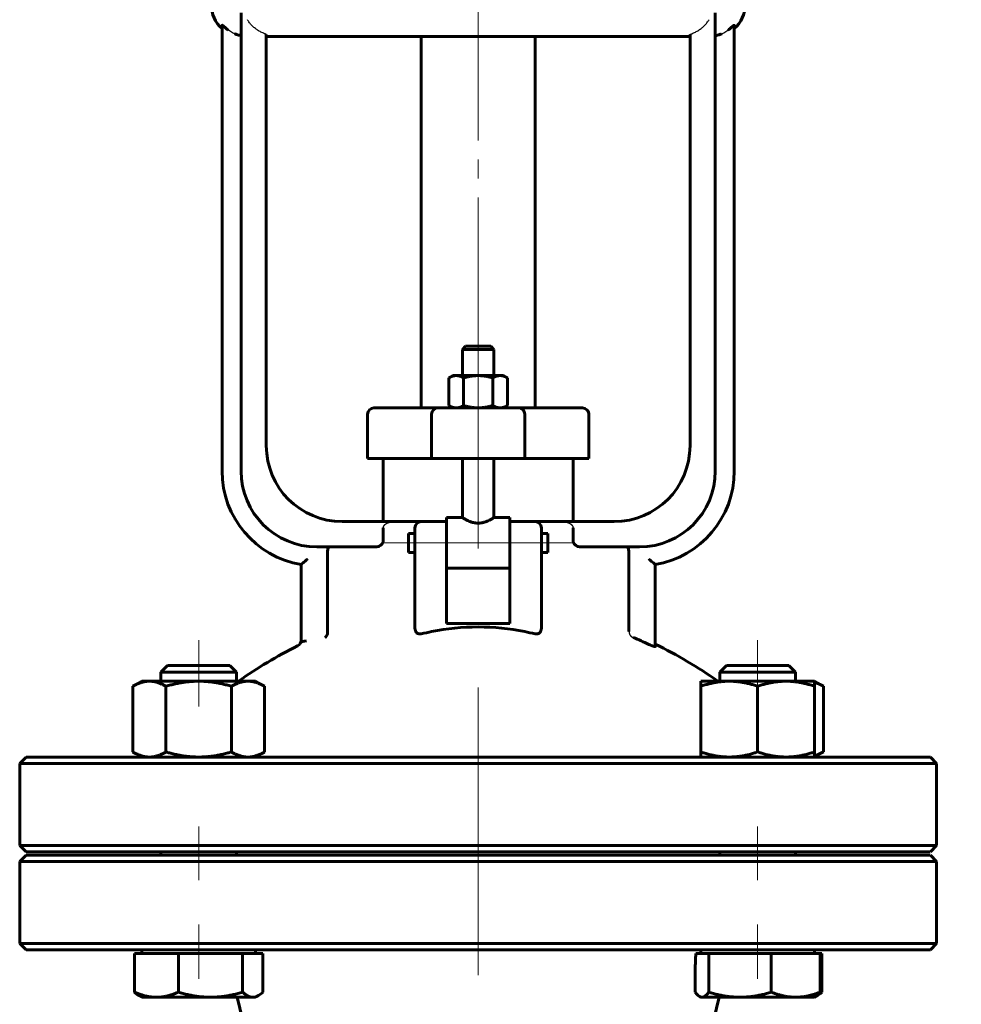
# Model space of a CAD drawing. Header units: millimetres. Extents: x 0 to 595, y 0 to 420.
# Tile 4 of 10: x 134 to 209, y 243 to 321. Entities that reach past the tile are written whole.
import ezdxf

# ---------------------------------------------------------------- set-up
doc = ezdxf.new("R2010")
doc.units = ezdxf.units.MM
for name, pattern in [('K5LT-1', [0]), ('K5LT_AXLED', [32.271069, 27.771069, -1.5, 1.5, -1.5]), ('K5LT_BASIC', [0]), ('K5LT_THIN', [0])]:
    doc.linetypes.add(name, pattern=pattern)
doc.layers.add('Системный слой', color=7, linetype='Continuous')
doc.layers.add('Системный слой (1)', color=7, linetype='Continuous', true_color=0x6c6c6c)
doc.styles.add('KDIMTEXTSTYLE', font='txt', dxfattribs={"width": 0.96, "oblique": 15, "height": 5})
doc.styles.add('KTEXTSTYLE', font='txt', dxfattribs={"width": 0.96, "height": 5})
doc.dimstyles.new('KDIMSTYLE (0.50)', dxfattribs={"dimtxt": 5, "dimasz": 1, "dimexe": 2, "dimexo": 0, "dimgap": 1, "dimtad": 1, "dimlfac": 2, "dimtxsty": 'KDIMTEXTSTYLE', "dimsah": 1, "dimcen": 0, "dimdle": 1, "dimadec": 0, "dimazin": 0, "dimtfac": 0.667, "dimtmove": 0, "dimatfit": 3, "dimfxl": 1, "dimtvp": 1, "dimtolj": 1, "dimtzin": 0, "dimarcsym": 0})

# ---------------------------------------------------------------- blocks, each defined once
blk = doc.blocks.new('U0')
at = {"layer": 'Системный слой (1)', "color": 143, "linetype": 'K5LT_BASIC', "lineweight": 60, "true_color": 0x33acca}
for p, q in [((167.857, 281.659), (169.107, 281.659)), ((171.607, 281.659), (172.857, 281.659))]:
    blk.add_line(p, q, dxfattribs=at)
blk = doc.blocks.new('U3')
at = {"layer": 'Системный слой (1)', "color": 143, "linetype": 'K5LT_BASIC', "lineweight": 60, "true_color": 0x33acca}
for start, end in [(116.06522, 125.65144), (54.34856, 64.48361)]:
    blk.add_arc((170.357, 242.306), 32.5, start, end, dxfattribs=at)
blk = doc.blocks.new('U4')
at = {"layer": 'Системный слой (1)', "color": 143, "linetype": 'K5LT_BASIC', "lineweight": 60, "true_color": 0x33acca}
for p, q in [((170.357, 254.965), (134.607, 254.965)), ((206.107, 254.965), (170.357, 254.965))]:
    blk.add_line(p, q, dxfattribs=at)
blk = doc.blocks.new('U5')
at = {"layer": 'Системный слой (1)', "color": 143, "linetype": 'K5LT_BASIC', "lineweight": 60, "true_color": 0x33acca}
for p, q in [((164.857, 279.659), (164.857, 280.409)), ((164.857, 278.909), (164.857, 279.659))]:
    blk.add_line(p, q, dxfattribs=at)
blk = doc.blocks.new('U6')
at = {"layer": 'Системный слой (1)', "color": 143, "linetype": 'K5LT_BASIC', "lineweight": 60, "true_color": 0x33acca}
for p, q in [((170.357, 295.215), (169.357, 295.215)), ((171.357, 295.215), (170.357, 295.215))]:
    blk.add_line(p, q, dxfattribs=at)
blk = doc.blocks.new('U8')
at = {"layer": 'Системный слой (1)', "color": 143, "linetype": 'K5LT_BASIC', "lineweight": 60, "true_color": 0x33acca}
for p, q in [((134.607, 255.215), (170.357, 255.215)), ((170.357, 255.215), (206.107, 255.215))]:
    blk.add_line(p, q, dxfattribs=at)
blk = doc.blocks.new('U9')
at = {"layer": 'Системный слой (1)', "color": 143, "linetype": 'K5LT_BASIC', "lineweight": 60, "true_color": 0x33acca}
for p, q in [((175.857, 280.409), (175.857, 279.659)), ((175.857, 279.659), (175.857, 278.909))]:
    blk.add_line(p, q, dxfattribs=at)
blk = doc.blocks.new('U11')
at = {"layer": 'Системный слой (1)', "color": 143, "linetype": 'K5LT_BASIC', "lineweight": 60, "true_color": 0x33acca}
for p, q in [((187.514, 244.117), (187.633, 243.965)), ((187.633, 243.965), (187.746, 243.851)), ((187.746, 243.851), (187.855, 243.772)), ((187.855, 243.772), (187.921, 243.74)), ((187.921, 243.74), (187.986, 243.721)), ((187.986, 243.721), (188.052, 243.715))]:
    blk.add_line(p, q, dxfattribs=at)
blk = doc.blocks.new('U12')
at = {"layer": 'Системный слой (1)', "color": 143, "linetype": 'K5LT_BASIC', "lineweight": 60, "true_color": 0x33acca}
for p, q in [((197.107, 243.806), (197.133, 243.82)), ((197.133, 243.82), (197.16, 243.834)), ((197.16, 243.834), (197.187, 243.849)), ((197.187, 243.849), (197.3, 243.921)), ((197.3, 243.921), (197.417, 244.01)), ((197.417, 244.01), (197.538, 244.117))]:
    blk.add_line(p, q, dxfattribs=at)
blk = doc.blocks.new('U13')
at = {"layer": 'Системный слой (1)', "color": 143, "linetype": 'K5LT_BASIC', "lineweight": 60, "true_color": 0x33acca}
for p, q in [((194.796, 269.965), (189.991, 269.965)), ((194.918, 269.965), (194.796, 269.965))]:
    blk.add_line(p, q, dxfattribs=at)
blk = doc.blocks.new('U14')
at = {"layer": 'Системный слой (1)', "color": 143, "linetype": 'K5LT_BASIC', "lineweight": 60, "true_color": 0x33acca}
for p, q in [((197.177, 268.545), (196.954, 268.623)), ((197.408, 268.443), (197.177, 268.545)), ((197.651, 268.313), (197.408, 268.443))]:
    blk.add_line(p, q, dxfattribs=at)
blk = doc.blocks.new('U15')
at = {"layer": 'Системный слой (1)', "color": 143, "linetype": 'K5LT_BASIC', "lineweight": 60, "true_color": 0x33acca}
for p, q in [((147.497, 269.965), (145.797, 269.965)), ((150.724, 269.965), (147.497, 269.965))]:
    blk.add_line(p, q, dxfattribs=at)
blk = doc.blocks.new('U16')
at = {"layer": 'Системный слой (1)', "color": 143, "linetype": 'K5LT_BASIC', "lineweight": 60, "true_color": 0x33acca}
for p, q in [((152.84, 243.775), (152.993, 243.849)), ((152.993, 243.849), (153.106, 243.921)), ((153.106, 243.921), (153.222, 244.01)), ((153.222, 244.01), (153.344, 244.117)), ((152.539, 243.715), (152.689, 243.73)), ((152.689, 243.73), (152.84, 243.775))]:
    blk.add_line(p, q, dxfattribs=at)
blk = doc.blocks.new('U17')
at = {"layer": 'Системный слой (1)', "color": 143, "linetype": 'K5LT_BASIC', "lineweight": 60, "true_color": 0x33acca}
for p, q in [((196.954, 262.806), (197.177, 262.884)), ((197.177, 262.884), (197.408, 262.987)), ((197.408, 262.987), (197.651, 263.117))]:
    blk.add_line(p, q, dxfattribs=at)
blk = doc.blocks.new('D4')
at = {"layer": 'Системный слой (1)'}
for points in [[(253.018, 342.465), (252.36, 347.465), (251.702, 342.465), (252.36, 342.965)], [(252.36, 197.465), (253.018, 202.465), (252.36, 201.965), (251.702, 202.465)]]:
    blk.add_hatch(color=7, dxfattribs=at).paths.add_polyline_path(points)
at = {"layer": 'Системный слой (1)', "color": 7, "linetype": 'K5LT_THIN', "lineweight": 18, "true_color": 0xffffff}
for p, q in [((187.857, 347.465), (254.36, 347.465)), ((251.702, 342.465), (252.36, 347.465)), ((252.36, 347.465), (253.018, 342.465)), ((252.36, 347.465), (252.36, 197.465)), ((252.36, 342.965), (251.702, 342.465)), ((253.018, 342.465), (252.36, 342.965)), ((252.36, 197.465), (251.702, 202.465)), ((251.702, 202.465), (252.36, 201.965)), ((252.36, 201.965), (253.018, 202.465)), ((253.018, 202.465), (252.36, 197.465)), ((232.857, 197.465), (254.36, 197.465))]:
    blk.add_line(p, q, dxfattribs=at)
blk.add_wipeout([(251.36, 266.925), (243.978, 266.925), (243.978, 277.562), (251.36, 277.562)]).dxf.layer = 'Системный слой (1)'
at = {"layer": 'Системный слой (1)', "color": 7, "insert": (244.773, 266.925), "char_height": 5, "attachment_point": 1, "rotation": 90, "style": 'KTEXTSTYLE'}
blk.add_mtext('\\fArial|b0|c204|p34;\\H5.0;\\W1.000;\\Q15;\\fGOST Type AU|b0|i0|c204|p34;\\Q15;\\W0.960;300', dxfattribs=at)
blk = doc.blocks.new('KDIMARROW_01')
at = {"layer": 'Системный слой'}
blk.add_hatch(color=0, dxfattribs=at).paths.add_polyline_path([(-5, -0.658), (0, 0), (-5, 0.658), (-4.5, 0)])
at = {"layer": 'Системный слой', "color": 0, "linetype": 'K5LT_THIN', "lineweight": 18}
for p, q in [((-4.5, 0), (-5, 0.658)), ((-5, 0.658), (0, 0)), ((0, 0), (-5, -0.658)), ((-5, -0.658), (-4.5, 0))]:
    blk.add_line(p, q, dxfattribs=at)
at = {"layer": 'Системный слой (1)', "color": 0, "linetype": 'K5LT_THIN', "lineweight": 18}
blk.add_line((170.357, 197.465), (169.857, 197.465), dxfattribs=at)

msp = doc.modelspace()

# ---------------------------------------------------------------- linework, layer by layer
at = {"layer": 'Системный слой (1)', "color": 30, "linetype": 'K5LT_AXLED', "lineweight": 18, "true_color": 0xff8000}
for p, q in [((170.3574, 279.2205), (170.3574, 351.9648)), ((162.8574, 279.6593), (167.3574, 279.6593)), ((165.8574, 279.6593), (174.8574, 279.6593)), ((173.3574, 279.6593), (177.8574, 279.6593)), ((148.2603, 271.9648), (148.2603, 266.7148)), ((192.4545, 271.9648), (192.4545, 266.7148)), ((170.3574, 253.2148), (170.3574, 268.2129)), ((148.2603, 257.2148), (148.2603, 252.9648)), ((192.4545, 257.2148), (192.4545, 252.9648)), ((170.3574, 245.4648), (170.3574, 256.9648)), ((148.2603, 249.4648), (148.2603, 245.1647)), ((192.4545, 249.4648), (192.4545, 245.1647))]:
    msp.add_line(p, q, dxfattribs=at)
at = {"layer": 'Системный слой (1)', "color": 143, "linetype": 'K5LT_BASIC', "lineweight": 60, "true_color": 0x33acca}
for p, q in [((151.6074, 321.58), (151.6074, 285.3398)), ((189.1074, 285.3398), (189.1074, 321.58)), ((150.1074, 320.5992), (150.1074, 285.3398)), ((190.6074, 285.3398), (190.6074, 320.5992)), ((153.6074, 287.3398), (153.6074, 319.885)), ((153.6074, 319.7148), (187.1074, 319.7148)), ((165.8574, 290.3398), (165.8574, 319.7148)), ((174.8574, 290.3398), (174.8574, 319.7148)), ((187.1074, 319.885), (187.1074, 287.3398)), ((169.3574, 295.2148), (169.1074, 294.9648)), ((171.3574, 295.2148), (171.6074, 294.9648)), ((169.1074, 292.8898), (169.1074, 294.9648)), ((169.1074, 294.9648), (170.3574, 294.9648)), ((170.3574, 294.9648), (171.6074, 294.9648)), ((171.6074, 292.8898), (171.6074, 294.9648)), ((168.3574, 292.8898), (168.048, 292.7111)), ((168.6253, 292.8898), (168.3574, 292.8898)), ((170.3574, 292.8898), (168.6253, 292.8898)), ((172.0894, 292.8898), (170.3574, 292.8898)), ((172.3574, 292.8898), (172.0894, 292.8898)), ((172.3574, 292.8898), (172.6668, 292.7111)), ((168.048, 290.5184), (168.048, 292.7111)), ((169.2027, 290.5184), (169.2027, 292.7111)), ((171.5121, 290.5184), (171.5121, 292.7111)), ((172.6668, 290.5184), (172.6668, 292.7111)), ((161.6074, 286.3398), (161.6074, 289.8398)), ((162.3928, 290.3398), (162.1074, 290.3398)), ((167.1668, 290.3398), (162.3928, 290.3398)), ((166.6795, 286.3398), (166.6795, 289.8398)), ((173.548, 290.3398), (167.1668, 290.3398)), ((168.3574, 290.3398), (168.048, 290.5184)), ((172.3574, 290.3398), (172.6668, 290.5184)), ((178.322, 290.3398), (173.548, 290.3398)), ((174.0352, 286.3398), (174.0352, 289.8398)), ((178.6074, 290.3398), (178.322, 290.3398)), ((179.1074, 286.3398), (179.1074, 289.8398)), ((161.6074, 286.3398), (161.9101, 286.3398)), ((161.9101, 286.3398), (166.6795, 286.3398)), ((162.8574, 281.3398), (162.8574, 286.3398)), ((166.6795, 286.3398), (174.0352, 286.3398)), ((169.1074, 281.6593), (169.1074, 286.3398)), ((171.6074, 281.6593), (171.6074, 286.3398)), ((174.0352, 286.3398), (178.8047, 286.3398)), ((177.8574, 281.3398), (177.8574, 286.3398)), ((178.8047, 286.3398), (179.1074, 286.3398)), ((163.7241, 281.3398), (159.6074, 281.3398)), ((165.8574, 281.3398), (163.7241, 281.3398)), ((167.8574, 281.3398), (165.8574, 281.3398)), ((167.8574, 281.6593), (167.8574, 281.3119)), ((167.8574, 278.6163), (167.8574, 281.3119)), ((172.8574, 281.6593), (172.8574, 281.3119)), ((174.8574, 281.3398), (172.8574, 281.3398)), ((172.8574, 281.3119), (172.8574, 278.6163)), ((176.9906, 281.3398), (174.8574, 281.3398)), ((181.1074, 281.3398), (176.9906, 281.3398)), ((162.8574, 280.8398), (162.8574, 279.8398)), ((164.8574, 280.4093), (165.3574, 280.4093)), ((165.3574, 280.8398), (165.3574, 279.0077)), ((175.3574, 279.0077), (175.3574, 280.8398)), ((175.3574, 280.4093), (175.8574, 280.4093)), ((177.8574, 279.8398), (177.8574, 280.8398)), ((157.6074, 279.3398), (162.2333, 279.3398)), ((158.4331, 278.8398), (158.4331, 272.7814)), ((164.8574, 278.9093), (165.3574, 278.9093)), ((165.3574, 279.0077), (165.3574, 272.9116)), ((175.3574, 272.9116), (175.3574, 279.0077)), ((175.3574, 278.9093), (175.8574, 278.9093)), ((178.4814, 279.3398), (183.1074, 279.3398)), ((182.2816, 272.6375), (182.2816, 278.8398)), ((167.8574, 278.6163), (167.8574, 277.6831)), ((172.8574, 278.6163), (172.8574, 277.6831)), ((156.3574, 277.9447), (156.3574, 272.1168)), ((167.8574, 273.268), (167.8574, 277.6831)), ((167.8574, 277.6593), (172.8574, 277.6593)), ((172.8574, 277.6831), (172.8574, 273.268)), ((184.3574, 271.4554), (184.3574, 277.9447)), ((172.8574, 273.268), (167.8574, 273.268)), ((156.3574, 272.1168), (156.3574, 271.7652)), ((145.7971, 269.9648), (145.2603, 269.4279)), ((150.7235, 269.9648), (151.2603, 269.4279)), ((189.9912, 269.9648), (189.4545, 269.4279)), ((194.9177, 269.9648), (195.4545, 269.4279)), ((143.7603, 268.7148), (143.0641, 268.3128)), ((143.7603, 268.7148), (144.3632, 268.7148)), ((144.3632, 268.7148), (148.2603, 268.7148)), ((145.2603, 269.4279), (147.3307, 269.4279)), ((145.2603, 268.7148), (145.2603, 269.4279)), ((147.3307, 269.4279), (151.2603, 269.4279)), ((148.2603, 268.7148), (152.1574, 268.7148)), ((151.2603, 268.7148), (151.2603, 269.4279)), ((152.1574, 268.7148), (152.7603, 268.7148)), ((152.7603, 268.7148), (153.4564, 268.3128)), ((187.9545, 268.7148), (190.2045, 268.7148)), ((187.9545, 268.3128), (187.9545, 268.7148)), ((189.4545, 268.7148), (189.4545, 269.4279)), ((189.4545, 269.4279), (195.3068, 269.4279)), ((190.2045, 268.7148), (194.7045, 268.7148)), ((194.7045, 268.7148), (196.9545, 268.7148)), ((195.3068, 269.4279), (195.4545, 269.4279)), ((195.4545, 268.7148), (195.4545, 269.4279)), ((196.9545, 268.7148), (197.6506, 268.3128)), ((196.9545, 268.7148), (196.9545, 268.3128)), ((143.0641, 268.3128), (143.0641, 263.1167)), ((145.6622, 268.3128), (145.6622, 263.1167)), ((150.8584, 268.3128), (150.8584, 263.1167)), ((153.4564, 268.3128), (153.4564, 263.1167)), ((187.9545, 268.3128), (187.9545, 263.1167)), ((192.4545, 268.3128), (192.4545, 263.1167)), ((196.9545, 268.3128), (196.9545, 263.1167)), ((197.6506, 268.3128), (197.6506, 263.1167)), ((134.6074, 262.7148), (134.1074, 262.2148)), ((145.0783, 262.7148), (134.6074, 262.7148)), ((143.7603, 262.7148), (143.0641, 263.1167)), ((170.3574, 262.7148), (145.0783, 262.7148)), ((152.7603, 262.7148), (153.4564, 263.1167)), ((195.6364, 262.7148), (170.3574, 262.7148)), ((187.9545, 262.7148), (187.9545, 263.1167)), ((206.1074, 262.7148), (195.6364, 262.7148)), ((196.9545, 262.7148), (197.6506, 263.1167)), ((196.9545, 263.1167), (196.9545, 262.7148)), ((206.1074, 262.7148), (206.6074, 262.2148)), ((134.1074, 262.2148), (170.3574, 262.2148)), ((134.1074, 255.7148), (134.1074, 262.2148)), ((170.3574, 262.2148), (206.6074, 262.2148)), ((206.6074, 255.7148), (206.6074, 262.2148)), ((170.3574, 255.7148), (134.1074, 255.7148)), ((134.6074, 255.2148), (134.1074, 255.7148)), ((206.6074, 255.7148), (170.3574, 255.7148)), ((206.1074, 255.2148), (206.6074, 255.7148)), ((134.6074, 254.9648), (134.1074, 254.4648)), ((145.2603, 254.9648), (145.2603, 255.2148)), ((151.2603, 254.9648), (151.2603, 255.2148)), ((189.4545, 254.9648), (189.4545, 255.2148)), ((195.4545, 254.9648), (195.4545, 255.2148)), ((206.1074, 254.9648), (206.6074, 254.4648)), ((134.1074, 247.9648), (134.1074, 254.4648)), ((134.1074, 254.4648), (170.3574, 254.4648)), ((170.3574, 254.4648), (206.6074, 254.4648)), ((206.6074, 247.9648), (206.6074, 254.4648)), ((134.6074, 247.4648), (134.1074, 247.9648)), ((170.3574, 247.9648), (134.1074, 247.9648)), ((206.6074, 247.9648), (170.3574, 247.9648)), ((206.1074, 247.4648), (206.6074, 247.9648)), ((134.6074, 247.4648), (145.0783, 247.4648)), ((143.1767, 247.1647), (144.9135, 247.1647)), ((143.1767, 247.1647), (143.1767, 244.1166)), ((143.7603, 247.1647), (143.7603, 247.4648)), ((144.9135, 247.1647), (146.6502, 247.1647)), ((145.0783, 247.4648), (170.3574, 247.4648)), ((146.6502, 247.1647), (146.6502, 244.1166)), ((146.6502, 247.1647), (149.192, 247.1647)), ((149.192, 247.1647), (151.7338, 247.1647)), ((151.7338, 247.1647), (152.5388, 247.1647)), ((151.7338, 247.1647), (151.7338, 244.1166)), ((152.5388, 247.1647), (153.3439, 247.1647)), ((152.7603, 247.1647), (152.7603, 247.4648)), ((153.3439, 247.1647), (153.3439, 244.1166)), ((170.3574, 247.4648), (195.6364, 247.4648)), ((187.5616, 247.1647), (188.052, 247.1647)), ((187.9545, 247.1647), (187.9545, 247.4648)), ((188.052, 247.1647), (188.5899, 247.1647)), ((188.5899, 247.1647), (188.5899, 244.1166)), ((188.5899, 247.1647), (191.0601, 247.1647)), ((191.0601, 247.1647), (193.5303, 247.1647)), ((193.5303, 247.1647), (193.5303, 244.1166)), ((193.5303, 247.1647), (195.4626, 247.1647)), ((195.4626, 247.1647), (197.3949, 247.1647)), ((195.6364, 247.4648), (206.1074, 247.4648)), ((196.9545, 247.1647), (196.9545, 247.4648)), ((197.3949, 247.1647), (197.538, 247.1647)), ((197.3949, 247.1647), (197.3949, 244.1166)), ((197.538, 247.1647), (197.538, 244.1166)), ((187.5141, 245.9334), (187.5141, 244.1166)), ((143.7603, 243.7147), (143.5274, 243.8492)), ((152.7603, 243.7147), (152.9932, 243.8492)), ((197.0541, 243.7723), (197.1874, 243.8492)), ((144.9135, 243.7147), (143.7603, 243.7147)), ((149.192, 243.7147), (144.9135, 243.7147)), ((152.5388, 243.7147), (149.192, 243.7147)), ((152.3716, 239.4078), (151.2949, 243.7147)), ((152.7603, 243.7147), (152.5388, 243.7147)), ((187.9545, 243.7147), (187.8548, 243.7723)), ((188.052, 243.7147), (187.9545, 243.7147)), ((191.0601, 243.7147), (188.052, 243.7147)), ((188.3431, 239.4078), (189.4199, 243.7147)), ((195.4626, 243.7147), (191.0601, 243.7147)), ((196.9545, 243.7147), (195.4626, 243.7147)), ((196.9545, 243.7147), (197.0541, 243.7723))]:
    msp.add_line(p, q, dxfattribs=at)
for centre, radius, start, end in [((151.7561, 322.2148), 2.5, 180, 228.73902), ((188.9587, 322.2148), 2.5, 311.26098, 0), ((162.1074, 289.8398), 0.5, 90, 180), ((178.6074, 289.8398), 0.5, 0, 90), ((159.6074, 287.3398), 6, 180, 270), ((181.1074, 287.3398), 6, 270, 0), ((157.6074, 285.3398), 7.5, 180, 260.405932), ((157.6074, 285.3398), 6, 180, 270), ((183.1074, 285.3398), 6, 270, 0), ((183.1074, 285.3398), 7.5, 279.594068, 0), ((165.8574, 280.8398), 0.5, 90, 180), ((174.8574, 280.8398), 0.5, 0, 90), ((155.8574, 271.9497), 0.5, 296.065218, 0), ((170.3574, 242.306), 32.2829, 65.28041, 67.716161)]:
    msp.add_arc(centre, radius, start, end, dxfattribs=at)
for centre, major_axis, ratio, start_param, end_param in [((170.3574, 264.6731), (-12.5, 0), 0.6666667, 4.413712, 5.0110659), ((156.8574, 271.7652), (-0.5, 0), 0.293571, 4.8461183, 6.2831853), ((186.3528, 262.3698), (0.32, 31.5683), 0.0492474, 4.1652626, 4.2103445)]:
    msp.add_ellipse(centre, major_axis=major_axis, ratio=ratio, start_param=start_param, end_param=end_param, dxfattribs=at)
at = {"layer": 'Системный слой (1)', "color": 7, "linetype": 'K5LT-1'}
for points, knots in [([(153.6074, 319.885), (153.6028, 319.8865), (153.5922, 319.8901), (153.5694, 319.8979), (153.527, 319.9129), (153.4413, 319.9449), (153.2749, 320.0144), (153.0482, 320.1301), (152.7967, 320.2932), (152.5667, 320.48), (152.3605, 320.6894), (152.2107, 320.8813), (152.1321, 321.003), (152.1074, 321.0439)], [0, 0, 0, 0, 0.0509893, 0.118975, 0.2549464, 0.5268893, 1.0877714, 2.1634966, 3.2171918, 4.2565644, 5.295937, 6.3231541, 6.8290108, 6.8290108, 6.8290108, 6.8290108]), ([(187.1074, 319.885), (187.1119, 319.8865), (187.1226, 319.8901), (187.1454, 319.8979), (187.1878, 319.9129), (187.2735, 319.9449), (187.4399, 320.0144), (187.6666, 320.1301), (187.918, 320.2932), (188.1481, 320.48), (188.3543, 320.6894), (188.504, 320.8813), (188.5827, 321.003), (188.6074, 321.0439)], [0, 0, 0, 0, 0.0509893, 0.118975, 0.2549464, 0.5268893, 1.0877714, 2.1634966, 3.2171918, 4.2565644, 5.295937, 6.3231541, 6.8290108, 6.8290108, 6.8290108, 6.8290108]), ([(151.1074, 319.9281), (151.0854, 319.9376), (151.0309, 319.9622), (150.9176, 320.0181), (150.7709, 320.1018), (150.6609, 320.1765), (150.6074, 320.216)], [0, 0, 0, 0, 0.235425, 0.5885624, 1.2423507, 1.896139, 1.896139, 1.896139, 1.896139]), ([(189.6074, 319.9281), (189.6293, 319.9376), (189.6839, 319.9622), (189.7972, 320.0181), (189.9439, 320.1018), (190.0539, 320.1765), (190.1074, 320.216)], [0, 0, 0, 0, 0.235425, 0.5885624, 1.2423507, 1.896139, 1.896139, 1.896139, 1.896139]), ([(162.8574, 280.8398), (162.8574, 280.8446), (162.8576, 280.8542), (162.8587, 280.8687), (162.8605, 280.8836), (162.8626, 280.896), (162.8654, 280.9093), (162.8691, 280.9239), (162.874, 280.9394), (162.8785, 280.9516), (162.8836, 280.9644), (162.8894, 280.9772), (162.8958, 280.9899), (162.901, 280.9993), (162.9081, 281.0116), (162.9177, 281.0266), (162.9275, 281.0404), (162.9367, 281.0525), (162.9453, 281.0631), (162.9558, 281.0751), (162.9656, 281.0857), (162.975, 281.0953), (162.9852, 281.1053), (162.9999, 281.1188), (163.0159, 281.1324), (163.0326, 281.1456), (163.0452, 281.1549), (163.0565, 281.1629), (163.0701, 281.1722), (163.0878, 281.1836), (163.1092, 281.1964), (163.1273, 281.2065), (163.1415, 281.214), (163.1535, 281.2201), (163.167, 281.2267), (163.1872, 281.2361), (163.2077, 281.245), (163.228, 281.2532), (163.2482, 281.261), (163.2699, 281.2688), (163.2929, 281.2764), (163.3088, 281.2814), (163.321, 281.2851), (163.3346, 281.289), (163.3536, 281.2942), (163.3782, 281.3004), (163.4032, 281.3062), (163.4373, 281.3134), (163.4718, 281.3196), (163.507, 281.3249), (163.541, 281.3294), (163.5821, 281.3337), (163.6228, 281.3367), (163.6547, 281.3383), (163.6781, 281.3392), (163.7012, 281.3397), (163.7165, 281.3398), (163.7241, 281.3398)], [0, 0, 0, 0, 0.0028319, 0.00566379, 0.00849569, 0.01132758, 0.01263287, 0.01611741, 0.01960194, 0.02153626, 0.02347058, 0.02733921, 0.02954093, 0.03174265, 0.03380785, 0.03793825, 0.04206866, 0.04333573, 0.04651169, 0.04968765, 0.05205533, 0.05442301, 0.05719483, 0.05996665, 0.06551029, 0.06893933, 0.07236837, 0.07478526, 0.07720215, 0.08203594, 0.08686972, 0.09130355, 0.09352047, 0.09573738, 0.09878078, 0.10182419, 0.10791099, 0.11095439, 0.11399779, 0.12008459, 0.12404246, 0.12800033, 0.12980216, 0.13160399, 0.13646277, 0.14132155, 0.14618033, 0.15103912, 0.16075668, 0.16561546, 0.17047425, 0.17948575, 0.18849725, 0.193003, 0.19750875, 0.2020145, 0.20652025, 0.20652025, 0.20652025, 0.20652025]), ([(176.9906, 281.3398), (177.0087, 281.3398), (177.0358, 281.3393), (177.0724, 281.3378), (177.0997, 281.3362), (177.1272, 281.334), (177.1547, 281.3314), (177.1776, 281.3288), (177.1959, 281.3265), (177.2093, 281.3246), (177.2225, 281.3227), (177.2399, 281.3199), (177.2616, 281.3162), (177.2875, 281.3113), (177.3128, 281.3059), (177.3375, 281.3002), (177.3618, 281.294), (177.3817, 281.2885), (177.3975, 281.2839), (177.4096, 281.2803), (177.4222, 281.2763), (177.4354, 281.272), (177.4487, 281.2674), (177.4633, 281.2622), (177.4791, 281.2562), (177.4964, 281.2494), (177.5136, 281.2422), (177.5305, 281.2347), (177.5474, 281.2269), (177.5697, 281.216), (177.5972, 281.2014), (177.6282, 281.183), (177.6519, 281.1675), (177.6692, 281.1552), (177.689, 281.1405), (177.7096, 281.1237), (177.7297, 281.1052), (177.7415, 281.0936), (177.753, 281.0817), (177.7639, 281.0696), (177.7743, 281.0572), (177.7868, 281.0412), (177.8006, 281.0215), (177.8111, 281.0041), (177.8178, 280.992), (177.8217, 280.9845), (177.8259, 280.9759), (177.8304, 280.966), (177.8347, 280.9557), (177.8392, 280.944), (177.8436, 280.9308), (177.8473, 280.9177), (177.8501, 280.9061), (177.8528, 280.8928), (177.8549, 280.8796), (177.8562, 280.8668), (177.8569, 280.8576), (177.8573, 280.8487), (177.8574, 280.8427), (177.8574, 280.8398)], [0.64567503, 0.64567503, 0.64567503, 0.64567503, 0.65619173, 0.66145008, 0.66670843, 0.67175478, 0.67680114, 0.6818475, 0.68437068, 0.68689386, 0.68931303, 0.69173221, 0.69657056, 0.70140891, 0.70624726, 0.7110856, 0.71592395, 0.7207623, 0.72318148, 0.72560065, 0.72827703, 0.73095341, 0.73362979, 0.73630617, 0.73971859, 0.743131, 0.74654342, 0.74995584, 0.75336826, 0.75678067, 0.76360551, 0.77043034, 0.77725518, 0.78006275, 0.78287031, 0.79200052, 0.79504392, 0.79808732, 0.80110336, 0.80411941, 0.80713545, 0.8101515, 0.81542923, 0.82070696, 0.82216778, 0.82362859, 0.8256938, 0.827759, 0.8298242, 0.83197816, 0.83476135, 0.83754454, 0.83944349, 0.84134243, 0.84514033, 0.84690406, 0.8486678, 0.85043154, 0.85219528, 0.85219528, 0.85219528, 0.85219528]), ([(182.2816, 272.6375), (182.2816, 272.6306), (182.2819, 272.6169), (182.2833, 272.5961), (182.2856, 272.5747), (182.2882, 272.5583), (182.2902, 272.5474), (182.2918, 272.5392), (182.2942, 272.5284), (182.2986, 272.5105), (182.3036, 272.4936), (182.3089, 272.4781), (182.3127, 272.4677), (182.3167, 272.4575), (182.3206, 272.4483), (182.3243, 272.4398), (182.3279, 272.4321), (182.3316, 272.4242), (182.3357, 272.4161), (182.3402, 272.4077), (182.345, 272.399), (182.3501, 272.3903), (182.3553, 272.3818), (182.3607, 272.3733), (182.3682, 272.3621), (182.3764, 272.3506), (182.3851, 272.339), (182.3931, 272.329), (182.4021, 272.3183), (182.4123, 272.307), (182.4226, 272.2961), (182.4317, 272.2871), (182.4393, 272.2799), (182.4456, 272.2741), (182.4521, 272.2683), (182.4591, 272.2623), (182.4665, 272.2562), (182.4743, 272.25), (182.4823, 272.2439), (182.4905, 272.2379), (182.4987, 272.2321), (182.51, 272.2245), (182.5221, 272.2168), (182.5348, 272.2093), (182.5462, 272.2029), (182.5585, 272.1964), (182.5718, 272.1898), (182.5853, 272.1836), (182.5944, 272.1798), (182.5989, 272.1779)], [0.30281118, 0.30281118, 0.30281118, 0.30281118, 0.30682716, 0.31084313, 0.3148591, 0.31887507, 0.31992783, 0.32098058, 0.32351495, 0.32604931, 0.33111804, 0.33325505, 0.33539206, 0.33752906, 0.33966607, 0.3413369, 0.34300774, 0.34467857, 0.3463494, 0.34820487, 0.35006035, 0.35191582, 0.35377129, 0.35562676, 0.35748224, 0.36119318, 0.3633275, 0.36546183, 0.36835773, 0.37125363, 0.37414953, 0.37704543, 0.37872642, 0.38040741, 0.3820884, 0.38376939, 0.38563841, 0.38750742, 0.38937644, 0.39124545, 0.39311447, 0.39498348, 0.39872151, 0.40091993, 0.40311835, 0.40596439, 0.40881043, 0.41165648, 0.41450252, 0.41450252, 0.41450252, 0.41450252])]:
    msp.add_open_spline(points, degree=3, knots=knots, dxfattribs=at)
at = {"layer": 'Системный слой (1)', "color": 143, "linetype": 'K5LT_BASIC', "lineweight": 60, "true_color": 0x33acca}
for points, knots in [([(150.6074, 320.216), (150.5677, 320.2453), (150.505, 320.2933), (150.4347, 320.3503), (150.3881, 320.3889), (150.346, 320.4244), (150.2987, 320.4649), (150.2536, 320.5039), (150.2165, 320.5357), (150.1782, 320.5676), (150.1466, 320.5919), (150.124, 320.605), (150.1107, 320.6084), (150.1074, 320.604), (150.1074, 320.5992)], [0, 0, 0, 0, 2.4672203, 3.9414358, 4.6465924, 5.6522795, 6.9112867, 8.1514554, 9.2267116, 10.1202164, 11.7899088, 12.8143048, 13.7096931, 15, 15, 15, 15]), ([(190.6074, 320.5992), (190.6074, 320.6018), (190.6063, 320.6056), (190.6022, 320.6071), (190.5959, 320.6064), (190.5855, 320.6023), (190.5643, 320.5889), (190.5337, 320.5653), (190.4981, 320.5356), (190.4627, 320.5052), (190.4276, 320.4749), (190.3866, 320.4397), (190.3373, 320.3977), (190.2799, 320.35), (190.2041, 320.289), (190.1457, 320.2442), (190.1074, 320.216)], [0, 0, 0, 0, 0.8033096, 1.547123, 1.8710851, 2.7701248, 3.9886989, 5.366026, 6.6697802, 7.8255389, 8.8131809, 9.8511208, 11.3522742, 12.836911, 14.3048684, 17, 17, 17, 17]), ([(151.6074, 319.794), (151.6074, 319.7918), (151.6008, 319.7903), (151.581, 319.7915), (151.5628, 319.7936), (151.5401, 319.797), (151.5078, 319.8027), (151.4662, 319.8113), (151.4161, 319.823), (151.3596, 319.838), (151.3014, 319.8555), (151.2297, 319.8793), (151.165, 319.9037), (151.1195, 319.9228), (151.1074, 319.9281)], [0, 0, 0, 0, 2.1399318, 3.1934522, 3.9144066, 4.8782736, 5.9964315, 7.2094219, 8.485694, 9.8151368, 11.1011034, 12.2415379, 14.2576511, 15, 15, 15, 15]), ([(189.6074, 319.9281), (189.574, 319.9136), (189.5112, 319.8885), (189.428, 319.86), (189.3644, 319.8408), (189.3158, 319.8275), (189.2658, 319.8151), (189.2133, 319.8037), (189.1603, 319.7944), (189.1203, 319.7899), (189.108, 319.7913), (189.1074, 319.7937), (189.1074, 319.794)], [0, 0, 0, 0, 1.7678067, 3.277263, 4.4096599, 5.3044809, 6.1478607, 7.5607151, 9.0294637, 10.825926, 12.7632366, 13, 13, 13, 13]), ([(167.1668, 290.3398), (167.1656, 290.3398), (167.1644, 290.3398), (167.0988, 290.3393), (167.035, 290.3257), (166.9173, 290.2742), (166.8644, 290.2372), (166.7753, 290.1445), (166.74, 290.0897), (166.6919, 289.9693), (166.6795, 289.9048), (166.6795, 289.8398)], [-0.3145215, -0.3145215, -0.3145215, -0.3145215, -0.31378987, -0.31378987, -0.27407493, -0.27407493, -0.23499574, -0.23499574, -0.19593971, -0.19593971, -0.15689493, -0.15689493, -0.15689493, -0.15689493]), ([(173.548, 290.3398), (173.5492, 290.3398), (173.5503, 290.3398), (173.616, 290.3393), (173.6798, 290.3257), (173.7974, 290.2742), (173.8504, 290.2372), (173.9394, 290.1445), (173.9747, 290.0897), (174.0228, 289.9693), (174.0352, 289.9048), (174.0352, 289.8398)], [-0.00073163, -0.00073163, -0.00073163, -0.00073163, 0, 0, 0.03971494, 0.03971494, 0.07879413, 0.07879413, 0.11785016, 0.11785016, 0.15689493, 0.15689493, 0.15689493, 0.15689493]), ([(171.6074, 281.6593), (171.6073, 281.6593), (171.5973, 281.653), (171.5546, 281.6266), (171.4915, 281.5887), (171.4054, 281.5392), (171.3141, 281.4897), (171.2049, 281.4349), (171.0896, 281.3823), (170.9736, 281.3368), (170.8802, 281.3053), (170.791, 281.2787), (170.6817, 281.2522), (170.5518, 281.2308), (170.421, 281.2201), (170.2933, 281.2202), (170.1734, 281.2299), (170.0465, 281.2495), (169.9097, 281.2813), (169.7722, 281.3251), (169.662, 281.3677), (169.557, 281.4129), (169.4627, 281.458), (169.3637, 281.5094), (169.2709, 281.5609), (169.1918, 281.6074), (169.1433, 281.637), (169.1145, 281.6548), (169.1074, 281.6593), (169.1074, 281.6593)], [0, 0, 0, 0, 1.4950714, 2.7555104, 4.2136036, 5.4199312, 6.8011118, 7.7563193, 9.1273362, 10.313858, 10.9541121, 11.5542386, 12.5433031, 13.5762135, 14.5399669, 15.4711935, 16.4124476, 17.2236025, 18.3789697, 19.6695117, 20.7156977, 21.3986035, 22.7414146, 23.7206183, 24.9497946, 26.5643928, 27.8512033, 28.6462388, 30, 30, 30, 30]), ([(162.8574, 279.8398), (162.8574, 279.8084), (162.8534, 279.777), (162.8381, 279.7162), (162.8267, 279.6869), (162.7845, 279.6043), (162.7452, 279.5567), (162.6399, 279.459), (162.5608, 279.4133), (162.3965, 279.3536), (162.3112, 279.3398), (162.2333, 279.3398)], [0.38806131, 0.38806131, 0.38806131, 0.38806131, 0.40687825, 0.40687825, 0.42569518, 0.42569518, 0.46332904, 0.46332904, 0.52476314, 0.52476314, 0.58619724, 0.58619724, 0.58619724, 0.58619724]), ([(178.4814, 279.3398), (178.4036, 279.3398), (178.3183, 279.3536), (178.1539, 279.4133), (178.0748, 279.459), (177.9696, 279.5567), (177.9302, 279.6043), (177.888, 279.6869), (177.8767, 279.7162), (177.8614, 279.777), (177.8574, 279.8084), (177.8574, 279.8398)], [0.1897592, 0.1897592, 0.1897592, 0.1897592, 0.25119329, 0.25119329, 0.31262739, 0.31262739, 0.35026126, 0.35026126, 0.36907819, 0.36907819, 0.38789512, 0.38789512, 0.38789512, 0.38789512]), ([(158.6021, 279.3398), (158.5794, 279.3398), (158.5557, 279.3273), (158.513, 279.2754), (158.4939, 279.2359), (158.465, 279.146), (158.453, 279.0907), (158.437, 278.9688), (158.4331, 278.9023), (158.4331, 278.8398)], [0.46709285, 0.46709285, 0.46709285, 0.46709285, 0.50704895, 0.50704895, 0.54700504, 0.54700504, 0.58453731, 0.58453731, 0.62206958, 0.62206958, 0.62206958, 0.62206958]), ([(182.2816, 278.8398), (182.2816, 278.9023), (182.2777, 278.9688), (182.2618, 279.0907), (182.2498, 279.146), (182.2209, 279.2359), (182.2018, 279.2754), (182.159, 279.3273), (182.1353, 279.3398), (182.1127, 279.3398)], [0.62206489, 0.62206489, 0.62206489, 0.62206489, 0.65959716, 0.65959716, 0.69712943, 0.69712943, 0.73708552, 0.73708552, 0.77704162, 0.77704162, 0.77704162, 0.77704162]), ([(156.8574, 278.3801), (156.8566, 278.3794), (156.8559, 278.3787), (156.8066, 278.3345), (156.7577, 278.291), (156.6644, 278.2088), (156.6196, 278.1696), (156.5295, 278.0915), (156.4849, 278.0532), (156.4191, 277.997), (156.3953, 277.9768), (156.365, 277.9511), (156.3574, 277.9447), (156.3574, 277.9447)], [-0.00059982, -0.00059982, -0.00059982, -0.00059982, 0, 0, 0.0391282, 0.0391282, 0.07662317, 0.07662317, 0.11958471, 0.11958471, 0.15356285, 0.15356285, 0.18403749, 0.18403749, 0.18403749, 0.18403749]), ([(183.8574, 278.3801), (183.8581, 278.3794), (183.8589, 278.3787), (183.9081, 278.3345), (183.957, 278.291), (184.0503, 278.2088), (184.0951, 278.1696), (184.1852, 278.0915), (184.2298, 278.0532), (184.2956, 277.997), (184.3194, 277.9768), (184.3498, 277.9511), (184.3573, 277.9447), (184.3574, 277.9447)], [-0.36867479, -0.36867479, -0.36867479, -0.36867479, -0.36807497, -0.36807497, -0.32894677, -0.32894677, -0.2914518, -0.2914518, -0.24849026, -0.24849026, -0.21451212, -0.21451212, -0.18403749, -0.18403749, -0.18403749, -0.18403749]), ([(158.2579, 272.1779), (158.2583, 272.1782), (158.2588, 272.1785), (158.3039, 272.2071), (158.3433, 272.2493), (158.4009, 272.3508), (158.4213, 272.4073), (158.4413, 272.5227), (158.4441, 272.5786), (158.4391, 272.6371), (158.4391, 272.6373), (158.4391, 272.6375)], [-0.35525328, -0.35525328, -0.35525328, -0.35525328, -0.35470271, -0.35470271, -0.30182234, -0.30182234, -0.25604282, -0.25604282, -0.21930553, -0.21930553, -0.21919518, -0.21919518, -0.21919518, -0.21919518]), ([(158.4331, 272.7814), (158.4331, 272.7626), (158.4334, 272.7438), (158.435, 272.6954), (158.4366, 272.6661), (158.4391, 272.6375)], [0.174071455, 0.174071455, 0.174071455, 0.174071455, 0.185357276, 0.185357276, 0.203301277, 0.203301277, 0.203301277, 0.203301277]), ([(165.4206, 272.6375), (165.4098, 272.6577), (165.4003, 272.679), (165.3679, 272.7684), (165.3574, 272.8428), (165.3574, 272.9116)], [0.28953497, 0.28953497, 0.28953497, 0.28953497, 0.303025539, 0.303025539, 0.344354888, 0.344354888, 0.344354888, 0.344354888]), ([(165.4206, 272.6375), (165.43, 272.6198), (165.4408, 272.6032), (165.4767, 272.5572), (165.5049, 272.5325), (165.5749, 272.4896), (165.6199, 272.4729), (165.7229, 272.4554), (165.7781, 272.4555), (165.8415, 272.4656), (165.8495, 272.4671), (165.8574, 272.4687)], [1.08974136, 1.08974136, 1.08974136, 1.08974136, 1.10437697, 1.10437697, 1.13306038, 1.13306038, 1.16788079, 1.16788079, 1.20352472, 1.20352472, 1.20863504, 1.20863504, 1.20863504, 1.20863504]), ([(174.8574, 272.4687), (174.8726, 272.4656), (174.8879, 272.4631), (174.9579, 272.4549), (175.0122, 272.4569), (175.1124, 272.4786), (175.1557, 272.4971), (175.2251, 272.5449), (175.2535, 272.5734), (175.2831, 272.6178), (175.2888, 272.6275), (175.2942, 272.6375)], [0.40606797, 0.40606797, 0.40606797, 0.40606797, 0.41581995, 0.41581995, 0.45069675, 0.45069675, 0.48425611, 0.48425611, 0.51387845, 0.51387845, 0.52182634, 0.52182634, 0.52182634, 0.52182634]), ([(175.3574, 272.9116), (175.3574, 272.8428), (175.3469, 272.7684), (175.3144, 272.679), (175.305, 272.6577), (175.2942, 272.6375)], [0.348479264, 0.348479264, 0.348479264, 0.348479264, 0.389808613, 0.389808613, 0.403299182, 0.403299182, 0.403299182, 0.403299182]), ([(184.3574, 271.4554), (184.3574, 271.4552), (184.3574, 271.455), (184.3568, 271.4482), (184.3437, 271.4468), (184.2923, 271.457), (184.254, 271.4686), (184.1649, 271.4999), (184.1075, 271.5222), (183.9842, 271.5735), (183.9183, 271.6026), (183.8574, 271.6307)], [-0.07623819, -0.07623819, -0.07623819, -0.07623819, -0.0753227, -0.0753227, -0.03766135, -0.03766135, 0, 0, 0.04023253, 0.04023253, 0.08046505, 0.08046505, 0.08046505, 0.08046505])]:
    msp.add_open_spline(points, degree=3, knots=knots, dxfattribs=at)
for points, weights in [([(168.048, 292.7111), (168.3574, 292.8898), (168.6253, 292.8898)], [1, 1.0379548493, 1]), ([(168.6253, 292.8898), (168.8933, 292.8898), (169.2027, 292.7111)], [1, 1.0379548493, 1]), ([(169.2027, 292.7111), (169.8215, 292.8898), (170.3574, 292.8898)], [1, 1.0379548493, 1]), ([(170.3574, 292.8898), (170.8933, 292.8898), (171.5121, 292.7111)], [1, 1.0379548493, 1]), ([(171.5121, 292.7111), (171.8215, 292.8898), (172.0894, 292.8898)], [1, 1.0379548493, 1]), ([(172.0894, 292.8898), (172.3574, 292.8898), (172.6668, 292.7111)], [1, 1.0379548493, 1]), ([(168.6253, 290.3398), (168.3574, 290.3398), (168.048, 290.5184)], [1, 1.0379548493, 1]), ([(169.2027, 290.5184), (168.8933, 290.3398), (168.6253, 290.3398)], [1, 1.0379548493, 1]), ([(170.3574, 290.3398), (169.8215, 290.3398), (169.2027, 290.5184)], [1, 1.0379548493, 1]), ([(171.5121, 290.5184), (170.8933, 290.3398), (170.3574, 290.3398)], [1, 1.0379548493, 1]), ([(172.0894, 290.3398), (171.8215, 290.3398), (171.5121, 290.5184)], [1, 1.0379548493, 1]), ([(172.6668, 290.5184), (172.3574, 290.3398), (172.0894, 290.3398)], [1, 1.0379548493, 1]), ([(144.3632, 268.7148), (143.7603, 268.7148), (143.0641, 268.3128)], [1, 1.0379548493, 1]), ([(145.6622, 268.3128), (144.9661, 268.7148), (144.3632, 268.7148)], [1, 1.0379548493, 1]), ([(148.2603, 268.7148), (147.0545, 268.7148), (145.6622, 268.3128)], [1, 1.0379548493, 1]), ([(150.8584, 268.3128), (149.4661, 268.7148), (148.2603, 268.7148)], [1, 1.0379548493, 1]), ([(152.1574, 268.7148), (151.5545, 268.7148), (150.8584, 268.3128)], [1, 1.0379548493, 1]), ([(153.4564, 268.3128), (152.7603, 268.7148), (152.1574, 268.7148)], [1, 1.0379548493, 1]), ([(190.2045, 268.7148), (189.1602, 268.7148), (187.9545, 268.3128)], [1, 1.0379548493, 1]), ([(192.4545, 268.3128), (191.2487, 268.7148), (190.2045, 268.7148)], [1, 1.0379548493, 1]), ([(194.7045, 268.7148), (193.6602, 268.7148), (192.4545, 268.3128)], [1, 1.0379548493, 1]), ([(196.9545, 268.3128), (195.7487, 268.7148), (194.7045, 268.7148)], [1, 1.0379548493, 1]), ([(143.0641, 263.1167), (143.7603, 262.7148), (144.3632, 262.7148)], [1, 1.0379548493, 1]), ([(144.3632, 262.7148), (144.9661, 262.7148), (145.6622, 263.1167)], [1, 1.0379548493, 1]), ([(145.6622, 263.1167), (147.0545, 262.7148), (148.2603, 262.7148)], [1, 1.0379548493, 1]), ([(148.2603, 262.7148), (149.4661, 262.7148), (150.8584, 263.1167)], [1, 1.0379548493, 1]), ([(150.8584, 263.1167), (151.5545, 262.7148), (152.1574, 262.7148)], [1, 1.0379548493, 1]), ([(152.1574, 262.7148), (152.7603, 262.7148), (153.4564, 263.1167)], [1, 1.0379548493, 1]), ([(187.9545, 263.1167), (189.1602, 262.7148), (190.2045, 262.7148)], [1, 1.0379548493, 1]), ([(190.2045, 262.7148), (191.2487, 262.7148), (192.4545, 263.1167)], [1, 1.0379548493, 1]), ([(192.4545, 263.1167), (193.6602, 262.7148), (194.7045, 262.7148)], [1, 1.0379548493, 1]), ([(194.7045, 262.7148), (195.7487, 262.7148), (196.9545, 263.1167)], [1, 1.0379548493, 1]), ([(143.5274, 243.8492), (143.3602, 243.9457), (143.1767, 244.1166)], [1.01844477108, 1.01579805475, 1]), ([(143.1767, 244.1166), (144.1075, 243.7147), (144.9135, 243.7147)], [1, 1.0379548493, 1]), ([(144.9135, 243.7147), (145.7195, 243.7147), (146.6502, 244.1166)], [1, 1.0379548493, 1]), ([(146.6502, 244.1166), (148.0124, 243.7147), (149.192, 243.7147)], [1, 1.0379548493, 1]), ([(149.192, 243.7147), (150.3717, 243.7147), (151.7338, 244.1166)], [1, 1.0379548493, 1]), ([(151.7338, 244.1166), (152.1652, 243.7147), (152.5388, 243.7147)], [1, 1.0379548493, 1]), ([(188.052, 243.7147), (188.3016, 243.7147), (188.5899, 244.1166)], [1, 1.0379548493, 1]), ([(188.5899, 244.1166), (189.9137, 243.7147), (191.0601, 243.7147)], [1, 1.0379548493, 1]), ([(191.0601, 243.7147), (192.2065, 243.7147), (193.5303, 244.1166)], [1, 1.0379548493, 1]), ([(193.5303, 244.1166), (194.5658, 243.7147), (195.4626, 243.7147)], [1, 1.0379548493, 1]), ([(195.4626, 243.7147), (196.3594, 243.7147), (197.3949, 244.1166)], [1, 1.0379548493, 1]), ([(197.3949, 244.1166), (197.2141, 243.8646), (197.0541, 243.7723)], [1, 1.02346497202, 1.01791626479])]:
    msp.add_rational_spline(points, weights, degree=2, dxfattribs=at)
for points in [[(165.8574, 272.4687), (166.1393, 272.5262), (166.4161, 272.5835), (166.6792, 272.6375)], [(174.0356, 272.6375), (174.2987, 272.5835), (174.5755, 272.5262), (174.8574, 272.4687)]]:
    msp.add_open_spline(points, degree=3, dxfattribs=at)

# ---------------------------------------------------------------- block references
at = {"layer": 'Системный слой (1)'}
for name in ['U6', 'U0', 'U5', 'U9', 'U3', 'U15', 'U13', 'U14', 'U17', 'U8', 'U4', 'U16', 'U11', 'U12']:
    msp.add_blockref(name, (0, 0), dxfattribs=at)

# ---------------------------------------------------------------- next in the draw order: dimensions: what is measured, and where the dimension line sits
at = {"layer": 'Системный слой (1)', "color": 7}
dim = msp.add_linear_dim(base=(252.3602, 347.4648), p1=(232.8574, 197.4648), p2=(187.8574, 347.4648), angle=90, dimstyle='KDIMSTYLE (0.50)', override={"dimexo": 0, "dimpost": '\\fGOST Type AU|b0|c204|p34;\\H5.0;\\W0.960;\\Q15;<>', "dimblk1": 'KDIMARROW_01', "dimblk2": 'KDIMARROW_01', "dimse1": 0, "dimse2": 0, "dimclrt": 7, "dimtol": 1, "dimtp": 0, "dimtm": 0, "dimtdec": 5, "dimtolj": 1}, dxfattribs=at)
dim.commit()
dim.dimension.update_dxf_attribs({"geometry": 'D4', "text_midpoint": (252.3602, 272.4648), "dimtype": 160})

doc.saveas('drawing.dxf')
